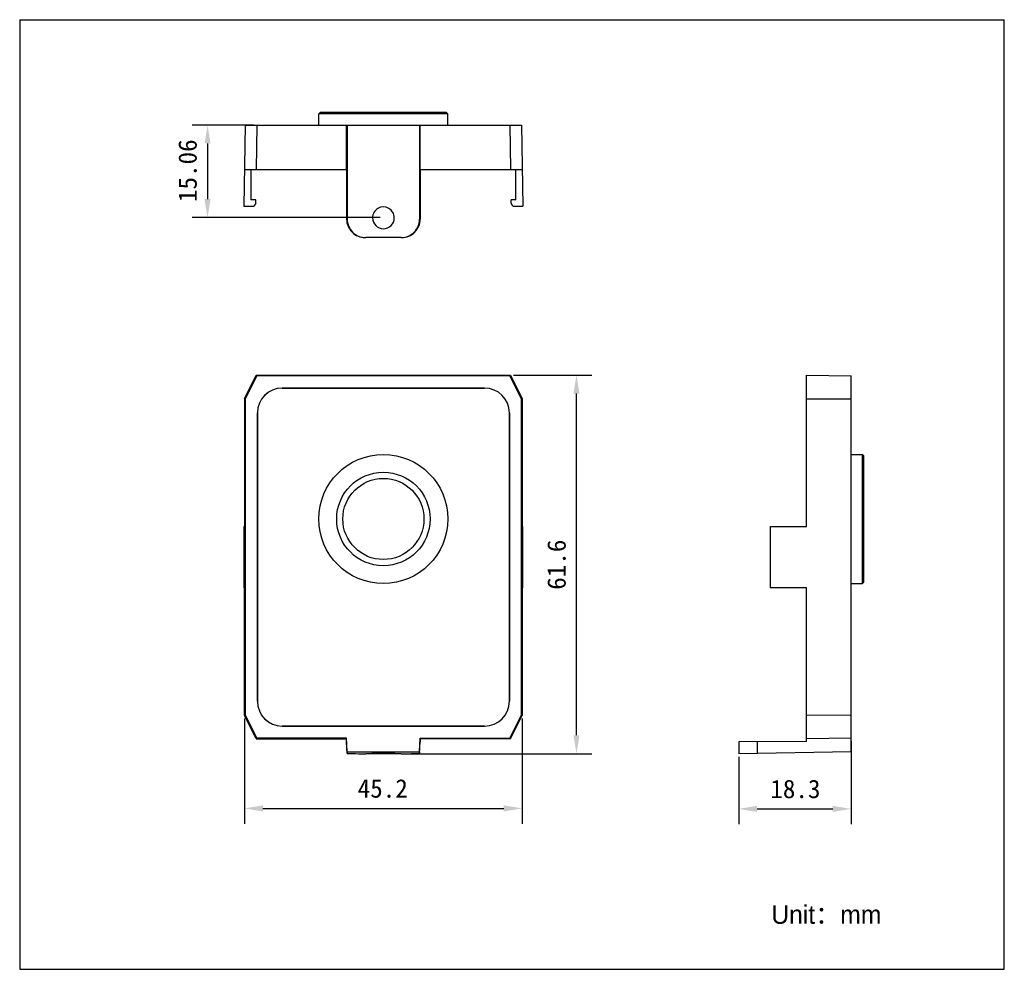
# Model space of a CAD drawing. Header units: millimetres. Extents: x 375 to 536, y 36 to 190.
import ezdxf

# ---------------------------------------------------------------- set-up
doc = ezdxf.new("R2010")
doc.units = ezdxf.units.MM
doc.header["$LTSCALE"] = 16.335
doc.header["$PDMODE"] = 3
doc.header["$PDSIZE"] = 8
doc.layers.get('0').update_dxf_attribs({"linetype": 'CONTINUOUS'})
doc.layers.get('Defpoints').update_dxf_attribs({"linetype": 'CONTINUOUS'})
doc.layers.add('20_ALL_FEATURES', color=7, linetype='CONTINUOUS')
doc.layers.add('51__DRAFT_DIMS', color=7, linetype='CONTINUOUS')
doc.styles.get("Standard").update_dxf_attribs({"font": 'simfang.ttf'})
doc.styles.add('尺寸值（小）', font='兰亭黑 GBK.TTF', dxfattribs={"height": 3})
doc.dimstyles.new('DIMSTYLE_1', dxfattribs={"dimtxt": 3, "dimasz": 3, "dimexe": 2.5, "dimexo": 0.5, "dimgap": 0.75, "dimtad": 1, "dimdsep": 46, "dimtxsty": 'STANDARD', "dimblk": '_FILLED', "dimblk1": '_FILLED', "dimblk2": '_FILLED', "dimcen": 0.09, "dimclrt": 3, "dimazin": 2, "dimtp": 0.3, "dimtm": 0.3, "dimtfac": 1, "dimtofl": 0, "dimtmove": 0, "dimatfit": 3, "dimldrblk": '_FILLED', "dimfxl": 1, "dimtolj": 1, "dimarcsym": 0})
doc.dimstyles.new('DIMSTYLE_2', dxfattribs={"dimtxt": 3, "dimasz": 3, "dimexe": 2.5, "dimexo": 0.5, "dimgap": 0.75, "dimtad": 1, "dimdsep": 46, "dimtxsty": 'STANDARD', "dimblk": '_FILLED', "dimblk1": '_FILLED', "dimblk2": '_FILLED', "dimcen": 0.09, "dimclrt": 3, "dimazin": 2, "dimtp": 0.2, "dimtm": 0.2, "dimtfac": 1, "dimtofl": 0, "dimtmove": 0, "dimatfit": 3, "dimldrblk": '_FILLED', "dimfxl": 1, "dimtolj": 1, "dimarcsym": 0})

# ---------------------------------------------------------------- blocks, each defined once
blk = doc.blocks.new('_FILLED')
at = {"color": 0, "linetype": 'ByBlock'}
blk.add_solid([(0, 0), (-1, 0.167), (-1, -0.167)], dxfattribs=at)
blk = doc.blocks.new('*D13')
at = {"layer": '51__DRAFT_DIMS', "color": 0, "lineweight": -2}
for p, q in [((412.01, 76.68), (412.01, 59.54)), ((457.21, 76.68), (457.21, 59.54)), ((415.01, 62.04), (454.21, 62.04))]:
    blk.add_line(p, q, dxfattribs=at)
at = {"layer": 'Defpoints', "color": 0}
for p in [(412.01, 77.18), (457.21, 77.18), (457.21, 62.04)]:
    blk.add_point(p, dxfattribs=at)
at = {"layer": '51__DRAFT_DIMS', "color": 0, "linetype": 'ByBlock', "lineweight": -2, "xscale": 3, "yscale": 3, "zscale": 3, "rotation": 180}
blk.add_blockref('_FILLED', (412.01, 62.04), dxfattribs=at)
at = {"layer": '51__DRAFT_DIMS', "color": 0, "linetype": 'ByBlock', "lineweight": -2, "xscale": 3, "yscale": 3, "zscale": 3}
blk.add_blockref('_FILLED', (457.21, 62.04), dxfattribs=at)
at = {"layer": '51__DRAFT_DIMS', "color": 3, "insert": (434.51, 66.79), "char_height": 3, "attachment_point": 2, "line_spacing_factor": 0.9}
blk.add_mtext('\\A1;45.2', dxfattribs=at)
blk = doc.blocks.new('*D14')
at = {"layer": '51__DRAFT_DIMS', "color": 0, "lineweight": -2}
for p, q in [((455.79, 132.54), (468.54, 132.54)), ((466.04, 73.94), (466.04, 129.54)), ((437.99, 70.94), (468.54, 70.94))]:
    blk.add_line(p, q, dxfattribs=at)
at = {"layer": 'Defpoints', "color": 0}
for p in [(455.29, 132.54), (466.04, 132.54), (437.49, 70.94)]:
    blk.add_point(p, dxfattribs=at)
at = {"layer": '51__DRAFT_DIMS', "color": 0, "linetype": 'ByBlock', "lineweight": -2, "xscale": 3, "yscale": 3, "zscale": 3}
for p, rotation in [((466.04, 132.54), 90), ((466.04, 70.94), 270)]:
    blk.add_blockref('_FILLED', p, dxfattribs=dict(at, rotation=rotation))
at = {"layer": '51__DRAFT_DIMS', "color": 3, "insert": (461.29, 101.7), "char_height": 3, "attachment_point": 2, "rotation": 90, "line_spacing_factor": 0.9}
blk.add_mtext('\\A1;61.6', dxfattribs=at)
blk = doc.blocks.new('*D15')
at = {"layer": '51__DRAFT_DIMS', "color": 0, "lineweight": -2}
for p, q in [((510.74, 72.97), (510.74, 59.46)), ((492.44, 70.44), (492.44, 59.46)), ((495.44, 61.96), (507.74, 61.96))]:
    blk.add_line(p, q, dxfattribs=at)
at = {"layer": 'Defpoints', "color": 0}
for p in [(510.74, 73.47), (492.44, 70.94), (510.74, 61.96)]:
    blk.add_point(p, dxfattribs=at)
at = {"layer": '51__DRAFT_DIMS', "color": 0, "linetype": 'ByBlock', "lineweight": -2, "xscale": 3, "yscale": 3, "zscale": 3, "rotation": 180}
blk.add_blockref('_FILLED', (492.44, 61.96), dxfattribs=at)
at = {"layer": '51__DRAFT_DIMS', "color": 0, "linetype": 'ByBlock', "lineweight": -2, "xscale": 3, "yscale": 3, "zscale": 3}
blk.add_blockref('_FILLED', (510.74, 61.96), dxfattribs=at)
at = {"layer": '51__DRAFT_DIMS', "color": 3, "insert": (501.67, 66.71), "char_height": 3, "attachment_point": 2, "line_spacing_factor": 0.9}
blk.add_mtext('\\A1;18.3', dxfattribs=at)
blk = doc.blocks.new('*D17')
at = {"layer": '51__DRAFT_DIMS', "color": 0, "lineweight": -2}
for p, q in [((413.51, 173.25), (403.49, 173.25)), ((405.99, 170.25), (405.99, 161.19)), ((434.11, 158.19), (403.49, 158.19))]:
    blk.add_line(p, q, dxfattribs=at)
at = {"layer": 'Defpoints', "color": 0}
for p in [(414.01, 173.25), (405.99, 158.19), (434.61, 158.19)]:
    blk.add_point(p, dxfattribs=at)
at = {"layer": '51__DRAFT_DIMS', "color": 0, "linetype": 'ByBlock', "lineweight": -2, "xscale": 3, "yscale": 3, "zscale": 3}
for p, rotation in [((405.99, 173.25), 90), ((405.99, 158.19), 270)]:
    blk.add_blockref('_FILLED', p, dxfattribs=dict(at, rotation=rotation))
at = {"layer": '51__DRAFT_DIMS', "color": 3, "insert": (401.24, 165.82), "char_height": 3, "attachment_point": 2, "rotation": 90, "line_spacing_factor": 0.9}
blk.add_mtext('\\A1;15.06', dxfattribs=at)

msp = doc.modelspace()

# ---------------------------------------------------------------- linework, layer by layer
for p, q in [((375.418, 190.397), (375.418, 35.853)), ((375.418, 190.397), (535.671, 190.397)), ((535.671, 35.853), (535.671, 190.397)), ((375.418, 35.853), (535.671, 35.853))]:
    msp.add_line(p, q)
at = {"layer": '20_ALL_FEATURES', "color": 7}
for p, q in [((424.309, 175.296), (424.109, 175.096)), ((424.109, 173.246), (424.109, 175.096)), ((445.109, 175.096), (424.109, 175.096)), ((444.909, 175.296), (424.309, 175.296)), ((444.909, 175.296), (445.109, 175.096)), ((445.109, 173.246), (445.109, 175.096)), ((412.134, 173.246), (411.904, 160.046)), ((412.134, 173.246), (457.085, 173.246)), ((414.007, 173.246), (413.928, 165.996)), ((428.609, 165.996), (428.609, 173.246)), ((428.725, 173.246), (428.725, 157.949)), ((440.494, 173.246), (440.494, 157.949)), ((440.609, 165.996), (440.609, 173.246)), ((455.212, 173.246), (455.29, 165.996)), ((457.085, 173.246), (457.315, 160.046)), ((412.007, 165.996), (428.631, 165.996)), ((413.047, 165.996), (413.047, 161.096)), ((428.631, 165.996), (428.626, 157.949)), ((440.587, 165.996), (457.211, 165.996)), ((440.587, 165.996), (440.592, 157.949)), ((456.171, 161.096), (456.171, 165.996)), ((413.829, 161.096), (413.047, 161.096)), ((413.829, 160.546), (413.529, 160.046)), ((413.829, 160.546), (413.829, 161.096)), ((456.171, 161.096), (455.389, 161.096)), ((455.389, 160.546), (455.389, 161.096)), ((455.689, 160.046), (455.389, 160.546)), ((411.904, 160.046), (413.529, 160.046)), ((455.689, 160.046), (457.315, 160.046)), ((437.487, 154.946), (431.732, 154.946)), ((412.007, 128.702), (413.928, 132.544)), ((414.007, 132.417), (412.134, 128.672)), ((413.928, 132.544), (414.007, 132.417)), ((413.928, 132.544), (455.29, 132.544)), ((455.212, 132.417), (414.007, 132.417)), ((455.212, 132.417), (455.29, 132.544)), ((457.085, 128.672), (455.212, 132.417)), ((455.29, 132.544), (457.211, 128.702)), ((503.492, 107.942), (503.492, 132.544)), ((503.492, 132.544), (510.742, 132.417)), ((510.742, 71.26), (510.742, 132.417)), ((451.071, 130.446), (418.147, 130.446)), ((418.147, 130.444), (451.071, 130.444)), ((412.007, 128.702), (412.007, 107.942)), ((412.007, 128.702), (412.134, 128.672)), ((412.134, 128.672), (412.134, 77.212)), ((457.085, 128.672), (457.211, 128.702)), ((457.085, 77.212), (457.085, 128.672)), ((457.211, 128.702), (457.211, 107.942)), ((503.492, 128.702), (510.742, 128.672)), ((414.106, 126.404), (414.106, 79.48)), ((414.107, 79.48), (414.107, 126.404)), ((455.111, 126.404), (455.111, 79.48)), ((455.113, 79.48), (455.113, 126.404)), ((510.742, 119.642), (512.592, 119.642)), ((512.592, 98.642), (512.592, 119.642)), ((512.792, 119.442), (512.592, 119.642)), ((512.792, 98.842), (512.792, 119.442)), ((411.904, 107.942), (411.904, 97.942)), ((411.904, 107.942), (412.007, 107.942)), ((457.315, 107.942), (457.211, 107.942)), ((457.315, 97.942), (457.315, 107.942)), ((497.542, 107.942), (497.542, 97.942)), ((497.542, 107.942), (503.492, 107.942)), ((412.007, 97.942), (411.904, 97.942)), ((412.007, 77.182), (412.007, 97.942)), ((457.211, 97.942), (457.315, 97.942)), ((457.211, 97.942), (457.211, 77.182)), ((503.492, 97.942), (497.542, 97.942)), ((503.492, 72.921), (503.492, 97.942)), ((510.742, 98.642), (512.592, 98.642)), ((512.792, 98.842), (512.592, 98.642)), ((412.134, 77.212), (412.007, 77.182)), ((413.928, 73.34), (412.007, 77.182)), ((412.134, 77.212), (414.007, 73.467)), ((455.212, 73.467), (457.085, 77.212)), ((455.29, 73.34), (457.211, 77.182)), ((457.085, 77.212), (457.211, 77.182)), ((510.742, 77.212), (503.492, 77.182)), ((451.071, 75.44), (418.147, 75.44)), ((418.147, 75.438), (451.071, 75.438)), ((414.007, 73.467), (413.928, 73.34)), ((413.928, 73.34), (428.609, 73.34)), ((428.609, 73.467), (414.007, 73.467)), ((428.725, 71.26), (428.609, 73.467)), ((428.609, 73.34), (428.609, 73.467)), ((428.631, 72.921), (428.609, 73.34)), ((428.631, 72.921), (428.626, 72.879)), ((428.725, 70.992), (428.626, 72.879)), ((440.494, 71.26), (440.609, 73.467)), ((440.494, 70.992), (440.592, 72.879)), ((440.609, 73.34), (440.587, 72.921)), ((440.587, 72.921), (440.592, 72.879)), ((440.609, 73.467), (455.212, 73.467)), ((440.609, 73.34), (440.609, 73.467)), ((455.29, 73.34), (440.609, 73.34)), ((455.212, 73.467), (455.29, 73.34)), ((503.492, 72.921), (492.442, 72.863)), ((492.442, 72.863), (492.442, 70.94)), ((510.742, 73.467), (503.492, 73.34)), ((428.725, 71.26), (440.494, 71.26)), ((428.725, 71.26), (428.725, 70.993)), ((428.725, 70.993), (428.725, 70.992)), ((437.487, 70.94), (431.732, 70.94)), ((432.744, 70.997), (432.744, 70.997)), ((436.475, 70.997), (436.475, 70.997)), ((440.494, 71.26), (440.494, 70.993)), ((440.494, 70.993), (440.494, 70.992)), ((510.742, 71.26), (492.442, 70.94))]:
    msp.add_line(p, q, dxfattribs=at)
at = {"layer": '20_ALL_FEATURES', "color": 4}
for p, q in [((428.626, 157.949), (428.725, 157.949)), ((440.592, 157.949), (440.494, 157.949)), ((418.147, 130.446), (418.147, 130.444)), ((451.071, 130.444), (451.071, 130.446)), ((414.107, 126.404), (414.106, 126.404)), ((455.113, 126.404), (455.111, 126.404)), ((414.106, 79.48), (414.107, 79.48)), ((455.111, 79.48), (455.113, 79.48)), ((418.147, 75.44), (418.147, 75.438)), ((451.071, 75.438), (451.071, 75.44)), ((495.445, 72.879), (495.445, 70.993))]:
    msp.add_line(p, q, dxfattribs=at)
at = {"layer": '20_ALL_FEATURES', "color": 7}
for radius in [10.5, 7.6, 6.6]:
    msp.add_circle((434.609, 109.142), radius, dxfattribs=at)
for centre, radius, start, end in [((434.609, 158.153), 1.767, 359.94995, 180.05005), ((434.609, 158.153), 1.767, 180.02346, 359.97654), ((418.147, 126.404), 4.042, 90, 180), ((418.147, 126.404), 4.04, 90, 180), ((451.071, 126.404), 4.042, 0, 90), ((451.071, 126.404), 4.04, 0, 90), ((418.147, 79.48), 4.042, 180, 270), ((418.147, 79.48), 4.04, 180, 270), ((451.071, 79.48), 4.042, 270, 0), ((451.071, 79.48), 4.04, 270, 0)]:
    msp.add_arc(centre, radius, start, end, dxfattribs=at)
for centre, major_axis, ratio, start_param, end_param in [((431.63, 157.946), (2.99, -0.296), 0.9986028, -3.0437462, -1.4720365), ((431.729, 157.946), (2.876, -0.87), 0.9983536, -2.8482704, -1.2765607), ((437.489, 157.946), (2.876, 0.87), 0.9983536, -1.8650319, -0.2933222), ((437.588, 157.946), (2.99, 0.296), 0.9986028, -1.6695562, -0.0978465), ((431.729, 70.992), (3.004, 0), 0.0174311, -3.140679, -1.5698827), ((437.489, 70.992), (3.004, 0), 0.0174311, -1.57171, -0.0009137)]:
    msp.add_ellipse(centre, major_axis=major_axis, ratio=ratio, start_param=start_param, end_param=end_param, dxfattribs=at)
for points, knots in [([(436.475, 70.997), (436.475, 70.997), (436.474, 70.998), (436.472, 70.998), (436.469, 70.999), (436.463, 71), (436.453, 71.002), (436.437, 71.003), (436.417, 71.005), (436.393, 71.006), (436.364, 71.008), (436.331, 71.009), (436.294, 71.011), (436.236, 71.013), (436.155, 71.015), (436.046, 71.018), (435.924, 71.02), (435.788, 71.022), (435.642, 71.024), (435.485, 71.025), (435.32, 71.027), (435.149, 71.028), (434.911, 71.029), (434.609, 71.029), (434.308, 71.029), (434.07, 71.028), (433.898, 71.027), (433.733, 71.025), (433.577, 71.024), (433.43, 71.022), (433.295, 71.02), (433.172, 71.018), (433.064, 71.015), (432.982, 71.013), (432.925, 71.011), (432.888, 71.009), (432.855, 71.008), (432.826, 71.006), (432.801, 71.005), (432.781, 71.003), (432.766, 71.002), (432.755, 71), (432.749, 70.999), (432.746, 70.998), (432.745, 70.998), (432.744, 70.997), (432.744, 70.997)], [0, 0, 0, 0, 0.000268, 0.0007771, 0.0015685, 0.0026516, 0.005702, 0.0099327, 0.0153376, 0.0219053, 0.0296211, 0.0384668, 0.0484218, 0.0594621, 0.0846911, 0.1139124, 0.1468453, 0.1831738, 0.2225486, 0.2645913, 0.3088976, 0.3550417, 0.4025797, 0.5000001, 0.5974204, 0.6449584, 0.6911024, 0.7354087, 0.7774513, 0.8168261, 0.8531546, 0.8860876, 0.9153088, 0.9405379, 0.9515782, 0.9615332, 0.9703789, 0.9780947, 0.9846623, 0.9900673, 0.994298, 0.9973484, 0.9984315, 0.9992229, 0.999732, 1, 1, 1, 1]), ([(432.744, 70.997), (432.744, 70.996), (432.744, 70.996), (432.746, 70.995), (432.749, 70.994), (432.755, 70.993), (432.765, 70.992), (432.781, 70.99), (432.801, 70.989), (432.825, 70.987), (432.854, 70.986), (432.887, 70.984), (432.924, 70.983), (432.982, 70.981), (433.063, 70.978), (433.172, 70.976), (433.294, 70.973), (433.429, 70.971), (433.576, 70.969), (433.733, 70.968), (433.898, 70.967), (434.069, 70.965), (434.307, 70.964), (434.609, 70.964), (434.911, 70.964), (435.149, 70.965), (435.321, 70.967), (435.486, 70.968), (435.642, 70.969), (435.789, 70.971), (435.924, 70.973), (436.047, 70.976), (436.156, 70.978), (436.237, 70.981), (436.294, 70.983), (436.331, 70.984), (436.364, 70.986), (436.393, 70.987), (436.418, 70.989), (436.438, 70.99), (436.453, 70.992), (436.463, 70.993), (436.469, 70.994), (436.472, 70.995), (436.474, 70.996), (436.475, 70.996), (436.475, 70.997)], [0, 0, 0, 0, 0.0002606, 0.0007586, 0.0015387, 0.0026106, 0.0056396, 0.0098505, 0.0152375, 0.0217889, 0.0294902, 0.0383233, 0.0482675, 0.0592989, 0.0845154, 0.1137312, 0.1466654, 0.1830013, 0.2223894, 0.2644504, 0.3087794, 0.3549498, 0.402517, 0.5000001, 0.5974832, 0.6450503, 0.6912206, 0.7355496, 0.7776106, 0.8169986, 0.8533346, 0.8862688, 0.9154845, 0.9407011, 0.9517324, 0.9616766, 0.9705097, 0.9782111, 0.9847625, 0.9901495, 0.9943604, 0.9973894, 0.9984613, 0.9992414, 0.9997394, 1, 1, 1, 1])]:
    msp.add_open_spline(points, degree=3, knots=knots, dxfattribs=at)

# ---------------------------------------------------------------- texts
at = {"insert": (497.748, 46.26), "char_height": 3, "attachment_point": 1, "style": '尺寸值（小）'}
msp.add_mtext_dynamic_manual_height_columns('Unit：mm', width=28.36323, gutter_width=1, heights=[0], dxfattribs=at)

# ---------------------------------------------------------------- dimensions: what is measured, and where the dimension line sits
at = {"layer": '51__DRAFT_DIMS', "color": 4}
for base, p1, p2, angle, dimstyle, picture, middle in [((405.989, 158.185), (414.007, 173.246), (434.609, 158.185), 270, 'DIMSTYLE_2', '*D17', (405.989, 165.821)), ((466.036, 132.544), (437.487, 70.94), (455.29, 132.544), 90, 'DIMSTYLE_1', '*D14', (466.036, 101.704))]:
    dim = msp.add_linear_dim(base=base, p1=p1, p2=p2, angle=angle, dimstyle=dimstyle, dxfattribs=at)
    dim.commit()
    dim.dimension.update_dxf_attribs({"geometry": picture, "text_midpoint": middle, "dimtype": 160})
for base, p1, p2, dimstyle, picture, middle in [((457.211, 62.039), (412.007, 77.182), (457.211, 77.182), 'DIMSTYLE_1', '*D13', (434.513, 62.039)), ((510.742, 61.959), (492.442, 70.94), (510.742, 73.467), 'DIMSTYLE_2', '*D15', (501.671, 61.959))]:
    dim = msp.add_linear_dim(base=base, p1=p1, p2=p2, dimstyle=dimstyle, dxfattribs=at)
    dim.commit()
    dim.dimension.update_dxf_attribs({"geometry": picture, "text_midpoint": middle, "dimtype": 160})

doc.saveas('drawing.dxf')
